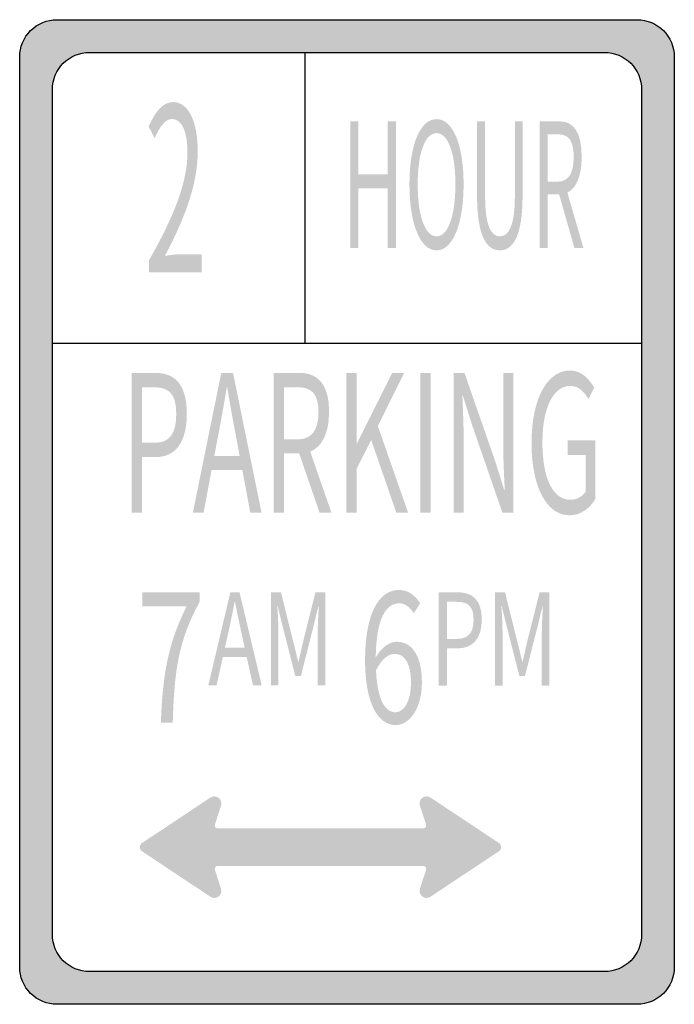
# Model space of a CAD drawing. Header units: inches. Extents: x -0.5 to 0.5, y -0.75 to 0.75.
import ezdxf

# ---------------------------------------------------------------- set-up
doc = ezdxf.new("R2010")
doc.units = ezdxf.units.IN
doc.header["$MEASUREMENT"] = 0

msp = doc.modelspace()

# ---------------------------------------------------------------- hatches: boundary and pattern name
h = msp.add_hatch(color=7)
edge = h.paths.add_edge_path()
edge.add_line((-0.443, 0.7521), (0.443, 0.7521))
edge.add_spline(control_points=[(0.443, 0.7521), (0.4745, 0.7521), (0.5, 0.7266), (0.5, 0.6951)], knot_values=[0, 0, 0, 0, 1, 1, 1, 1], degree=3, periodic=0)
edge.add_line((0.5, 0.6951), (0.5, -0.6951))
edge.add_spline(control_points=[(0.5, -0.6951), (0.5, -0.7266), (0.4745, -0.7521), (0.443, -0.7521)], knot_values=[0, 0, 0, 0, 1, 1, 1, 1], degree=3, periodic=0)
edge.add_line((0.443, -0.7521), (-0.443, -0.7521))
edge.add_spline(control_points=[(-0.443, -0.7521), (-0.4581, -0.7521), (-0.4726, -0.7461), (-0.4833, -0.7354), (-0.494, -0.7247), (-0.5, -0.7102), (-0.5, -0.6951)], knot_values=[0, 0, 0, 0, 1, 1, 1, 2, 2, 2, 2], degree=3, periodic=0)
edge.add_line((-0.5, -0.6951), (-0.5, 0.6951))
edge.add_spline(control_points=[(-0.5, 0.6951), (-0.5, 0.7102), (-0.494, 0.7247), (-0.4833, 0.7354), (-0.4726, 0.7461), (-0.4581, 0.7521), (-0.443, 0.7521)], knot_values=[0, 0, 0, 0, 1, 1, 1, 2, 2, 2, 2], degree=3, periodic=0)
edge = h.paths.add_edge_path(flags=0)
edge.add_line((-0.3931, 0.7022), (0.3931, 0.7022))
edge.add_spline(control_points=[(0.3931, 0.7022), (0.4246, 0.7022), (0.4501, 0.6767), (0.4501, 0.6452)], knot_values=[0, 0, 0, 0, 1, 1, 1, 1], degree=3, periodic=0)
edge.add_line((0.4501, 0.6452), (0.4501, -0.6452))
edge.add_spline(control_points=[(0.4501, -0.6452), (0.4501, -0.6767), (0.4246, -0.7022), (0.3931, -0.7022)], knot_values=[0, 0, 0, 0, 1, 1, 1, 1], degree=3, periodic=0)
edge.add_line((0.3931, -0.7022), (-0.3931, -0.7022))
edge.add_spline(control_points=[(-0.3931, -0.7022), (-0.4246, -0.7022), (-0.4501, -0.6767), (-0.4501, -0.6452)], knot_values=[0, 0, 0, 0, 1, 1, 1, 1], degree=3, periodic=0)
edge.add_line((-0.4501, -0.6452), (-0.4501, 0.6452))
edge.add_spline(control_points=[(-0.4501, 0.6452), (-0.4501, 0.6767), (-0.4246, 0.7022), (-0.3931, 0.7022)], knot_values=[0, 0, 0, 0, 1, 1, 1, 1], degree=3, periodic=0)
h = msp.add_hatch(color=7)
edge = h.paths.add_edge_path()
edge.add_line((-0.3023, 0.366), (-0.2219, 0.366))
edge.add_line((-0.2219, 0.366), (-0.2219, 0.3936))
edge.add_line((-0.2219, 0.3936), (-0.2573, 0.3936))
edge.add_spline(control_points=[(-0.2573, 0.3936), (-0.2638, 0.3936), (-0.2716, 0.3922), (-0.2782, 0.3912)], knot_values=[0, 0, 0, 0, 1, 1, 1, 1], degree=3, periodic=0)
edge.add_spline(control_points=[(-0.2782, 0.3912), (-0.2482, 0.448), (-0.228, 0.5), (-0.228, 0.5512), (-0.228, 0.5966), (-0.2425, 0.6262), (-0.2653, 0.6262), (-0.2816, 0.6262), (-0.2927, 0.6116), (-0.303, 0.5889)], knot_values=[0, 0, 0, 0, 1, 1, 1, 2, 2, 2, 3, 3, 3, 3], degree=3, periodic=0)
edge.add_line((-0.303, 0.5889), (-0.2938, 0.5708))
edge.add_spline(control_points=[(-0.2938, 0.5708), (-0.2866, 0.5879), (-0.2777, 0.6004), (-0.2673, 0.6004), (-0.2514, 0.6004), (-0.2437, 0.5791), (-0.2437, 0.5498), (-0.2437, 0.5059), (-0.2622, 0.455), (-0.3023, 0.3849)], knot_values=[0, 0, 0, 0, 1, 1, 1, 2, 2, 2, 3, 3, 3, 3], degree=3, periodic=0)
edge.add_line((-0.3023, 0.3849), (-0.3023, 0.366))
for points in [[(0.0049, 0.4031), (0.0171, 0.4031), (0.0171, 0.4945), (0.0623, 0.4945), (0.0623, 0.4031), (0.0746, 0.4031), (0.0746, 0.5968), (0.0623, 0.5968), (0.0623, 0.5156), (0.0171, 0.5156), (0.0171, 0.5968), (0.0049, 0.5968), (0.0049, 0.4031)], [(-0.0012, -0.0012), (0.0149, -0.0012), (0.0149, 0.0664), (0.037, 0.1101), (0.0754, -0.0012), (0.0934, -0.0012), (0.0471, 0.1314), (0.0873, 0.2124), (0.069, 0.2124), (0.0153, 0.1051), (0.0149, 0.1051), (0.0149, 0.2124), (-0.0012, 0.2124), (-0.0012, -0.0012)], [(0.1118, -0.0012), (0.1279, -0.0012), (0.1279, 0.2124), (0.1118, 0.2124), (0.1118, -0.0012)]]:
    msp.add_hatch(color=7).paths.add_polyline_path(points)
h = msp.add_hatch(color=7)
edge = h.paths.add_edge_path()
edge.add_spline(control_points=[(0.1368, 0.3997), (0.1611, 0.3997), (0.1781, 0.4385), (0.1781, 0.5006), (0.1781, 0.5627), (0.1611, 0.6002), (0.1368, 0.6002), (0.1125, 0.6002), (0.0954, 0.5627), (0.0954, 0.5006), (0.0954, 0.4385), (0.1125, 0.3997), (0.1368, 0.3997)], knot_values=[0, 0, 0, 0, 1, 1, 1, 2, 2, 2, 3, 3, 3, 4, 4, 4, 4], degree=3, periodic=0)
edge = h.paths.add_edge_path(flags=0)
edge.add_spline(control_points=[(0.1368, 0.4211), (0.1193, 0.4211), (0.108, 0.4522), (0.108, 0.5006), (0.108, 0.5489), (0.1193, 0.5788), (0.1368, 0.5788), (0.1542, 0.5788), (0.1656, 0.5489), (0.1656, 0.5006), (0.1656, 0.4522), (0.1542, 0.4211), (0.1368, 0.4211)], knot_values=[0, 0, 0, 0, 1, 1, 1, 2, 2, 2, 3, 3, 3, 4, 4, 4, 4], degree=3, periodic=0)
h = msp.add_hatch(color=7)
edge = h.paths.add_edge_path()
edge.add_spline(control_points=[(0.2335, 0.3997), (0.2532, 0.3997), (0.2682, 0.4208), (0.2682, 0.4829)], knot_values=[0, 0, 0, 0, 1, 1, 1, 1], degree=3, periodic=0)
edge.add_line((0.2682, 0.4829), (0.2682, 0.5968))
edge.add_line((0.2682, 0.5968), (0.2565, 0.5968))
edge.add_line((0.2565, 0.5968), (0.2565, 0.4824))
edge.add_spline(control_points=[(0.2565, 0.4824), (0.2565, 0.4358), (0.2463, 0.4211), (0.2335, 0.4211), (0.2208, 0.4211), (0.2109, 0.4358), (0.2109, 0.4824)], knot_values=[0, 0, 0, 0, 1, 1, 1, 2, 2, 2, 2], degree=3, periodic=0)
edge.add_line((0.2109, 0.4824), (0.2109, 0.5968))
edge.add_line((0.2109, 0.5968), (0.1987, 0.5968))
edge.add_line((0.1987, 0.5968), (0.1987, 0.4829))
edge.add_spline(control_points=[(0.1987, 0.4829), (0.1987, 0.4208), (0.2137, 0.3997), (0.2335, 0.3997)], knot_values=[0, 0, 0, 0, 1, 1, 1, 1], degree=3, periodic=0)
h = msp.add_hatch(color=7)
edge = h.paths.add_edge_path()
edge.add_line((0.3475, 0.4031), (0.3612, 0.4031))
edge.add_line((0.3612, 0.4031), (0.3367, 0.4879))
edge.add_spline(control_points=[(0.3367, 0.4879), (0.3497, 0.4942), (0.3585, 0.5122), (0.3585, 0.5426), (0.3585, 0.5828), (0.3443, 0.5968), (0.3246, 0.5968)], knot_values=[0, 0, 0, 0, 1, 1, 1, 2, 2, 2, 2], degree=3, periodic=0)
edge.add_line((0.3246, 0.5968), (0.2944, 0.5968))
edge.add_line((0.2944, 0.5968), (0.2944, 0.4031))
edge.add_line((0.2944, 0.4031), (0.3065, 0.4031))
edge.add_line((0.3065, 0.4031), (0.3065, 0.4853))
edge.add_line((0.3065, 0.4853), (0.324, 0.4853))
edge.add_line((0.324, 0.4853), (0.3475, 0.4031))
edge = h.paths.add_edge_path(flags=0)
edge.add_line((0.3065, 0.5048), (0.3065, 0.5769))
edge.add_line((0.3065, 0.5769), (0.3228, 0.5769))
edge.add_spline(control_points=[(0.3228, 0.5769), (0.338, 0.5769), (0.3463, 0.568), (0.3463, 0.5426), (0.3463, 0.5172), (0.338, 0.5048), (0.3228, 0.5048)], knot_values=[0, 0, 0, 0, 1, 1, 1, 2, 2, 2, 2], degree=3, periodic=0)
edge.add_line((0.3228, 0.5048), (0.3065, 0.5048))
h = msp.add_hatch(color=7)
edge = h.paths.add_edge_path()
edge.add_line((-0.3292, -0.0012), (-0.3131, -0.0012))
edge.add_line((-0.3131, -0.0012), (-0.3131, 0.0839))
edge.add_line((-0.3131, 0.0839), (-0.2919, 0.0839))
edge.add_spline(control_points=[(-0.2919, 0.0839), (-0.2638, 0.0839), (-0.2447, 0.1046), (-0.2447, 0.1497), (-0.2447, 0.1964), (-0.264, 0.2124), (-0.2926, 0.2124)], knot_values=[0, 0, 0, 0, 1, 1, 1, 2, 2, 2, 2], degree=3, periodic=0)
edge.add_line((-0.2926, 0.2124), (-0.3292, 0.2124))
edge.add_line((-0.3292, 0.2124), (-0.3292, -0.0012))
edge = h.paths.add_edge_path(flags=0)
edge.add_line((-0.3131, 0.1057), (-0.3131, 0.1905))
edge.add_line((-0.3131, 0.1905), (-0.2947, 0.1905))
edge.add_spline(control_points=[(-0.2947, 0.1905), (-0.2722, 0.1905), (-0.2608, 0.1809), (-0.2608, 0.1497), (-0.2608, 0.1191), (-0.2715, 0.1057), (-0.294, 0.1057)], knot_values=[0, 0, 0, 0, 1, 1, 1, 2, 2, 2, 2], degree=3, periodic=0)
edge.add_line((-0.294, 0.1057), (-0.3131, 0.1057))
h = msp.add_hatch(color=7)
h.paths.add_polyline_path([(-0.2355, -0.0012), (-0.2192, -0.0012), (-0.2068, 0.0641), (-0.1599, 0.0641), (-0.1477, -0.0012), (-0.1305, -0.0012), (-0.1741, 0.2124), (-0.1921, 0.2124), (-0.2355, -0.0012)])
edge = h.paths.add_edge_path(flags=0)
edge.add_line((-0.2028, 0.0853), (-0.1965, 0.1183))
edge.add_spline(control_points=[(-0.1965, 0.1183), (-0.1919, 0.1424), (-0.1877, 0.1655), (-0.1837, 0.1905)], knot_values=[0, 0, 0, 0, 1, 1, 1, 1], degree=3, periodic=0)
edge.add_line((-0.1837, 0.1905), (-0.183, 0.1905))
edge.add_spline(control_points=[(-0.183, 0.1905), (-0.1788, 0.1658), (-0.1748, 0.1424), (-0.1701, 0.1183)], knot_values=[0, 0, 0, 0, 1, 1, 1, 1], degree=3, periodic=0)
edge.add_line((-0.1701, 0.1183), (-0.1639, 0.0853))
edge.add_line((-0.1639, 0.0853), (-0.2028, 0.0853))
h = msp.add_hatch(color=7)
edge = h.paths.add_edge_path()
edge.add_line((-0.0419, -0.0012), (-0.0237, -0.0012))
edge.add_line((-0.0237, -0.0012), (-0.0562, 0.0923))
edge.add_spline(control_points=[(-0.0562, 0.0923), (-0.0389, 0.0993), (-0.0274, 0.1191), (-0.0274, 0.1526), (-0.0274, 0.1969), (-0.0461, 0.2124), (-0.0721, 0.2124)], knot_values=[0, 0, 0, 0, 1, 1, 1, 2, 2, 2, 2], degree=3, periodic=0)
edge.add_line((-0.0721, 0.2124), (-0.1122, 0.2124))
edge.add_line((-0.1122, 0.2124), (-0.1122, -0.0012))
edge.add_line((-0.1122, -0.0012), (-0.0961, -0.0012))
edge.add_line((-0.0961, -0.0012), (-0.0961, 0.0894))
edge.add_line((-0.0961, 0.0894), (-0.073, 0.0894))
edge.add_line((-0.073, 0.0894), (-0.0419, -0.0012))
edge = h.paths.add_edge_path(flags=0)
edge.add_line((-0.0961, 0.111), (-0.0961, 0.1905))
edge.add_line((-0.0961, 0.1905), (-0.0746, 0.1905))
edge.add_spline(control_points=[(-0.0746, 0.1905), (-0.0545, 0.1905), (-0.0435, 0.1806), (-0.0435, 0.1526), (-0.0435, 0.1247), (-0.0545, 0.111), (-0.0746, 0.111)], knot_values=[0, 0, 0, 0, 1, 1, 1, 2, 2, 2, 2], degree=3, periodic=0)
edge.add_line((-0.0746, 0.111), (-0.0961, 0.111))
h = msp.add_hatch(color=7)
edge = h.paths.add_edge_path()
edge.add_line((0.163, -0.0012), (0.1782, -0.0012))
edge.add_line((0.1782, -0.0012), (0.1782, 0.111))
edge.add_spline(control_points=[(0.1782, 0.111), (0.1782, 0.1334), (0.177, 0.1561), (0.1763, 0.1777)], knot_values=[0, 0, 0, 0, 1, 1, 1, 1], degree=3, periodic=0)
edge.add_line((0.1763, 0.1777), (0.177, 0.1777))
edge.add_line((0.177, 0.1777), (0.1908, 0.1337))
edge.add_line((0.1908, 0.1337), (0.2375, -0.0012))
edge.add_line((0.2375, -0.0012), (0.2541, -0.0012))
edge.add_line((0.2541, -0.0012), (0.2541, 0.2124))
edge.add_line((0.2541, 0.2124), (0.2387, 0.2124))
edge.add_line((0.2387, 0.2124), (0.2387, 0.1014))
edge.add_spline(control_points=[(0.2387, 0.1014), (0.2387, 0.0792), (0.24, 0.055), (0.241, 0.0337)], knot_values=[0, 0, 0, 0, 1, 1, 1, 1], degree=3, periodic=0)
edge.add_line((0.241, 0.0337), (0.2401, 0.0337))
edge.add_line((0.2401, 0.0337), (0.2263, 0.0778))
edge.add_line((0.2263, 0.0778), (0.1795, 0.2124))
edge.add_line((0.1795, 0.2124), (0.163, 0.2124))
edge.add_line((0.163, 0.2124), (0.163, -0.0012))
h = msp.add_hatch(color=7)
edge = h.paths.add_edge_path()
edge.add_spline(control_points=[(0.3398, -0.005), (0.3569, -0.005), (0.3711, 0.0055), (0.3793, 0.0198)], knot_values=[0, 0, 0, 0, 1, 1, 1, 1], degree=3, periodic=0)
edge.add_line((0.3793, 0.0198), (0.3793, 0.1095))
edge.add_line((0.3793, 0.1095), (0.3372, 0.1095))
edge.add_line((0.3372, 0.1095), (0.3372, 0.0871))
edge.add_line((0.3372, 0.0871), (0.3645, 0.0871))
edge.add_line((0.3645, 0.0871), (0.3645, 0.0311))
edge.add_spline(control_points=[(0.3645, 0.0311), (0.3594, 0.0233), (0.3505, 0.0186), (0.3414, 0.0186), (0.3139, 0.0186), (0.2985, 0.0524), (0.2985, 0.1063), (0.2985, 0.1596), (0.3153, 0.1926), (0.3412, 0.1926), (0.354, 0.1926), (0.3624, 0.1835), (0.3688, 0.1725)], knot_values=[0, 0, 0, 0, 1, 1, 1, 2, 2, 2, 3, 3, 3, 4, 4, 4, 4], degree=3, periodic=0)
edge.add_line((0.3688, 0.1725), (0.3776, 0.19))
edge.add_spline(control_points=[(0.3776, 0.19), (0.3702, 0.2028), (0.3585, 0.2162), (0.3407, 0.2162), (0.3068, 0.2162), (0.2819, 0.1745), (0.2819, 0.1054), (0.2819, 0.0361), (0.3061, -0.005), (0.3398, -0.005)], knot_values=[0, 0, 0, 0, 1, 1, 1, 2, 2, 2, 3, 3, 3, 3], degree=3, periodic=0)
h = msp.add_hatch(color=7)
edge = h.paths.add_edge_path()
edge.add_spline(control_points=[(0.0742, -0.3255), (0.0959, -0.3255), (0.1144, -0.2994), (0.1144, -0.2608), (0.1144, -0.2189), (0.0991, -0.1982), (0.0755, -0.1982), (0.0647, -0.1982), (0.0525, -0.2072), (0.0439, -0.2222)], knot_values=[0, 0, 0, 0, 1, 1, 1, 2, 2, 2, 3, 3, 3, 3], degree=3, periodic=0)
edge.add_spline(control_points=[(0.0439, -0.2222), (0.0447, -0.1604), (0.0605, -0.1395), (0.0799, -0.1395), (0.0883, -0.1395), (0.0967, -0.1455), (0.102, -0.1547)], knot_values=[0, 0, 0, 0, 1, 1, 1, 2, 2, 2, 2], degree=3, periodic=0)
edge.add_line((0.102, -0.1547), (0.1119, -0.1395))
edge.add_spline(control_points=[(0.1119, -0.1395), (0.1041, -0.1275), (0.0936, -0.1191), (0.0792, -0.1191), (0.0521, -0.1191), (0.0276, -0.1487), (0.0276, -0.2268), (0.0276, -0.2926), (0.0476, -0.3255), (0.0742, -0.3255)], knot_values=[0, 0, 0, 0, 1, 1, 1, 2, 2, 2, 3, 3, 3, 3], degree=3, periodic=0)
edge = h.paths.add_edge_path(flags=0)
edge.add_spline(control_points=[(0.0443, -0.242), (0.0535, -0.2235), (0.0641, -0.2167), (0.0727, -0.2167), (0.0896, -0.2167), (0.0978, -0.2339), (0.0978, -0.2608), (0.0978, -0.288), (0.0875, -0.306), (0.0742, -0.306), (0.0567, -0.306), (0.0462, -0.2834), (0.0443, -0.242)], knot_values=[0, 0, 0, 0, 1, 1, 1, 2, 2, 2, 3, 3, 3, 4, 4, 4, 4], degree=3, periodic=0)
h = msp.add_hatch(color=7)
edge = h.paths.add_edge_path()
edge.add_line((-0.2843, -0.322), (-0.2662, -0.322))
edge.add_spline(control_points=[(-0.2662, -0.322), (-0.2639, -0.2439), (-0.258, -0.1974), (-0.2253, -0.1376)], knot_values=[0, 0, 0, 0, 1, 1, 1, 1], degree=3, periodic=0)
edge.add_line((-0.2253, -0.1376), (-0.2253, -0.1226))
edge.add_line((-0.2253, -0.1226), (-0.3127, -0.1226))
edge.add_line((-0.3127, -0.1226), (-0.3127, -0.1439))
edge.add_line((-0.3127, -0.1439), (-0.2449, -0.1439))
edge.add_spline(control_points=[(-0.2449, -0.1439), (-0.2723, -0.1982), (-0.2818, -0.2464), (-0.2843, -0.322)], knot_values=[0, 0, 0, 0, 1, 1, 1, 1], degree=3, periodic=0)
h = msp.add_hatch(color=7)
h.paths.add_polyline_path([(-0.2119, -0.265), (-0.1993, -0.265), (-0.1896, -0.2215), (-0.1532, -0.2215), (-0.1436, -0.265), (-0.1303, -0.265), (-0.1642, -0.1226), (-0.1782, -0.1226), (-0.2119, -0.265)])
edge = h.paths.add_edge_path(flags=0)
edge.add_line((-0.1865, -0.2073), (-0.1816, -0.1854))
edge.add_spline(control_points=[(-0.1816, -0.1854), (-0.178, -0.1693), (-0.1748, -0.1539), (-0.1716, -0.1372)], knot_values=[0, 0, 0, 0, 1, 1, 1, 1], degree=3, periodic=0)
edge.add_line((-0.1716, -0.1372), (-0.1711, -0.1372))
edge.add_spline(control_points=[(-0.1711, -0.1372), (-0.1678, -0.1537), (-0.1647, -0.1693), (-0.161, -0.1854)], knot_values=[0, 0, 0, 0, 1, 1, 1, 1], degree=3, periodic=0)
edge.add_line((-0.161, -0.1854), (-0.1563, -0.2073))
edge.add_line((-0.1563, -0.2073), (-0.1865, -0.2073))
h = msp.add_hatch(color=7)
edge = h.paths.add_edge_path()
edge.add_line((-0.116, -0.265), (-0.1047, -0.265))
edge.add_line((-0.1047, -0.265), (-0.1047, -0.1862))
edge.add_spline(control_points=[(-0.1047, -0.1862), (-0.1047, -0.1739), (-0.1056, -0.1566), (-0.1064, -0.1442)], knot_values=[0, 0, 0, 0, 1, 1, 1, 1], degree=3, periodic=0)
edge.add_line((-0.1064, -0.1442), (-0.1058, -0.1442))
edge.add_line((-0.1058, -0.1442), (-0.0978, -0.1766))
edge.add_line((-0.0978, -0.1766), (-0.0789, -0.2507))
edge.add_line((-0.0789, -0.2507), (-0.0705, -0.2507))
edge.add_line((-0.0705, -0.2507), (-0.0517, -0.1766))
edge.add_line((-0.0517, -0.1766), (-0.0437, -0.1442))
edge.add_line((-0.0437, -0.1442), (-0.0431, -0.1442))
edge.add_spline(control_points=[(-0.0431, -0.1442), (-0.0438, -0.1566), (-0.0448, -0.1739), (-0.0448, -0.1862)], knot_values=[0, 0, 0, 0, 1, 1, 1, 1], degree=3, periodic=0)
edge.add_line((-0.0448, -0.1862), (-0.0448, -0.265))
edge.add_line((-0.0448, -0.265), (-0.0331, -0.265))
edge.add_line((-0.0331, -0.265), (-0.0331, -0.1226))
edge.add_line((-0.0331, -0.1226), (-0.0482, -0.1226))
edge.add_line((-0.0482, -0.1226), (-0.0672, -0.1988))
edge.add_spline(control_points=[(-0.0672, -0.1988), (-0.0695, -0.2085), (-0.0716, -0.2186), (-0.0741, -0.2285)], knot_values=[0, 0, 0, 0, 1, 1, 1, 1], degree=3, periodic=0)
edge.add_line((-0.0741, -0.2285), (-0.0747, -0.2285))
edge.add_spline(control_points=[(-0.0747, -0.2285), (-0.0771, -0.2186), (-0.0793, -0.2085), (-0.0819, -0.1988)], knot_values=[0, 0, 0, 0, 1, 1, 1, 1], degree=3, periodic=0)
edge.add_line((-0.0819, -0.1988), (-0.1009, -0.1226))
edge.add_line((-0.1009, -0.1226), (-0.116, -0.1226))
edge.add_line((-0.116, -0.1226), (-0.116, -0.265))
h = msp.add_hatch(color=7)
edge = h.paths.add_edge_path()
edge.add_line((0.1402, -0.2651), (0.1527, -0.2651))
edge.add_line((0.1527, -0.2651), (0.1527, -0.2083))
edge.add_line((0.1527, -0.2083), (0.1692, -0.2083))
edge.add_spline(control_points=[(0.1692, -0.2083), (0.1911, -0.2083), (0.2059, -0.1945), (0.2059, -0.1644), (0.2059, -0.1333), (0.1909, -0.1226), (0.1686, -0.1226)], knot_values=[0, 0, 0, 0, 1, 1, 1, 2, 2, 2, 2], degree=3, periodic=0)
edge.add_line((0.1686, -0.1226), (0.1402, -0.1226))
edge.add_line((0.1402, -0.1226), (0.1402, -0.2651))
edge = h.paths.add_edge_path(flags=0)
edge.add_line((0.1527, -0.1938), (0.1527, -0.1372))
edge.add_line((0.1527, -0.1372), (0.167, -0.1372))
edge.add_spline(control_points=[(0.167, -0.1372), (0.1845, -0.1372), (0.1934, -0.1436), (0.1934, -0.1644), (0.1934, -0.1848), (0.1851, -0.1938), (0.1675, -0.1938)], knot_values=[0, 0, 0, 0, 1, 1, 1, 2, 2, 2, 2], degree=3, periodic=0)
edge.add_line((0.1675, -0.1938), (0.1527, -0.1938))
h = msp.add_hatch(color=7)
edge = h.paths.add_edge_path()
edge.add_line((0.2263, -0.2651), (0.2376, -0.2651))
edge.add_line((0.2376, -0.2651), (0.2376, -0.1862))
edge.add_spline(control_points=[(0.2376, -0.1862), (0.2376, -0.1739), (0.2368, -0.1566), (0.2359, -0.1442)], knot_values=[0, 0, 0, 0, 1, 1, 1, 1], degree=3, periodic=0)
edge.add_line((0.2359, -0.1442), (0.2365, -0.1442))
edge.add_line((0.2365, -0.1442), (0.2445, -0.1767))
edge.add_line((0.2445, -0.1767), (0.2634, -0.2507))
edge.add_line((0.2634, -0.2507), (0.2719, -0.2507))
edge.add_line((0.2719, -0.2507), (0.2906, -0.1767))
edge.add_line((0.2906, -0.1767), (0.2986, -0.1442))
edge.add_line((0.2986, -0.1442), (0.2992, -0.1442))
edge.add_spline(control_points=[(0.2992, -0.1442), (0.2985, -0.1566), (0.2976, -0.1739), (0.2976, -0.1862)], knot_values=[0, 0, 0, 0, 1, 1, 1, 1], degree=3, periodic=0)
edge.add_line((0.2976, -0.1862), (0.2976, -0.2651))
edge.add_line((0.2976, -0.2651), (0.3093, -0.2651))
edge.add_line((0.3093, -0.2651), (0.3093, -0.1226))
edge.add_line((0.3093, -0.1226), (0.2942, -0.1226))
edge.add_line((0.2942, -0.1226), (0.2751, -0.1988))
edge.add_spline(control_points=[(0.2751, -0.1988), (0.2728, -0.2085), (0.2708, -0.2186), (0.2682, -0.2285)], knot_values=[0, 0, 0, 0, 1, 1, 1, 1], degree=3, periodic=0)
edge.add_line((0.2682, -0.2285), (0.2676, -0.2285))
edge.add_spline(control_points=[(0.2676, -0.2285), (0.2652, -0.2186), (0.263, -0.2085), (0.2604, -0.1988)], knot_values=[0, 0, 0, 0, 1, 1, 1, 1], degree=3, periodic=0)
edge.add_line((0.2604, -0.1988), (0.2414, -0.1226))
edge.add_line((0.2414, -0.1226), (0.2263, -0.1226))
edge.add_line((0.2263, -0.1226), (0.2263, -0.2651))
h = msp.add_hatch(color=7)
edge = h.paths.add_edge_path()
edge.add_line((-0.1965, -0.5406), (0.1155, -0.5406))
edge.add_spline(control_points=[(0.1155, -0.5406), (0.1171, -0.5404), (0.1187, -0.5411), (0.1198, -0.5423), (0.1209, -0.5436), (0.1212, -0.5453), (0.1207, -0.5469)], knot_values=[0, 0, 0, 0, 1, 1, 1, 2, 2, 2, 2], degree=3, periodic=0)
edge.add_line((0.1207, -0.5469), (0.1112, -0.5761))
edge.add_spline(control_points=[(0.1112, -0.5761), (0.1101, -0.5804), (0.1117, -0.585), (0.1153, -0.5876), (0.119, -0.5902), (0.1238, -0.5903), (0.1275, -0.5878)], knot_values=[0, 0, 0, 0, 1, 1, 1, 2, 2, 2, 2], degree=3, periodic=0)
edge.add_line((0.1275, -0.5878), (0.2323, -0.5182))
edge.add_spline(control_points=[(0.2323, -0.5182), (0.2343, -0.5168), (0.2355, -0.5145), (0.2355, -0.512), (0.2355, -0.5096), (0.2343, -0.5073), (0.2323, -0.5058)], knot_values=[0, 0, 0, 0, 1, 1, 1, 2, 2, 2, 2], degree=3, periodic=0)
edge.add_line((0.2323, -0.5058), (0.1275, -0.4362))
edge.add_spline(control_points=[(0.1275, -0.4362), (0.1238, -0.4338), (0.119, -0.4339), (0.1153, -0.4365), (0.1117, -0.4391), (0.1101, -0.4436), (0.1112, -0.4479)], knot_values=[0, 0, 0, 0, 1, 1, 1, 2, 2, 2, 2], degree=3, periodic=0)
edge.add_line((0.1112, -0.4479), (0.1207, -0.4771))
edge.add_spline(control_points=[(0.1207, -0.4771), (0.1212, -0.4787), (0.1209, -0.4804), (0.1198, -0.4817), (0.1187, -0.483), (0.1171, -0.4837), (0.1155, -0.4835)], knot_values=[0, 0, 0, 0, 1, 1, 1, 2, 2, 2, 2], degree=3, periodic=0)
edge.add_line((0.1155, -0.4835), (-0.1965, -0.4835))
edge.add_spline(control_points=[(-0.1965, -0.4835), (-0.1982, -0.4837), (-0.1998, -0.483), (-0.2009, -0.4817), (-0.2019, -0.4804), (-0.2022, -0.4787), (-0.2017, -0.4771)], knot_values=[0, 0, 0, 0, 1, 1, 1, 2, 2, 2, 2], degree=3, periodic=0)
edge.add_line((-0.2017, -0.4771), (-0.1923, -0.4479))
edge.add_spline(control_points=[(-0.1923, -0.4479), (-0.1911, -0.4436), (-0.1928, -0.4391), (-0.1964, -0.4365), (-0.2, -0.4339), (-0.2048, -0.4338), (-0.2086, -0.4362)], knot_values=[0, 0, 0, 0, 1, 1, 1, 2, 2, 2, 2], degree=3, periodic=0)
edge.add_line((-0.2086, -0.4362), (-0.3133, -0.5058))
edge.add_spline(control_points=[(-0.3133, -0.5058), (-0.3154, -0.5073), (-0.3165, -0.5096), (-0.3165, -0.512), (-0.3165, -0.5145), (-0.3154, -0.5168), (-0.3133, -0.5182)], knot_values=[0, 0, 0, 0, 1, 1, 1, 2, 2, 2, 2], degree=3, periodic=0)
edge.add_line((-0.3133, -0.5182), (-0.2086, -0.5878))
edge.add_spline(control_points=[(-0.2086, -0.5878), (-0.2048, -0.5903), (-0.2, -0.5902), (-0.1964, -0.5876), (-0.1928, -0.585), (-0.1911, -0.5804), (-0.1923, -0.5761)], knot_values=[0, 0, 0, 0, 1, 1, 1, 2, 2, 2, 2], degree=3, periodic=0)
edge.add_line((-0.1923, -0.5761), (-0.2017, -0.5469))
edge.add_spline(control_points=[(-0.2017, -0.5469), (-0.2022, -0.5453), (-0.2019, -0.5436), (-0.2009, -0.5423), (-0.1998, -0.5411), (-0.1982, -0.5404), (-0.1965, -0.5406)], knot_values=[0, 0, 0, 0, 1, 1, 1, 2, 2, 2, 2], degree=3, periodic=0)

# ---------------------------------------------------------------- linework, layer by layer
at = {"color": 7}
for p, q in [((-0.0645, 0.7022), (-0.0645, 0.2572)), ((0.4501, 0.2572), (-0.4501, 0.2572))]:
    msp.add_line(p, q, dxfattribs=at)
for points in [[(-0.443, 0.7521), (0.443, 0.7521)], [(-0.5, -0.6951), (-0.5, 0.6951)], [(-0.3931, 0.7022), (0.3931, 0.7022)], [(0.5, 0.6951), (0.5, -0.6951)], [(-0.4501, -0.6452), (-0.4501, 0.6452)], [(0.4501, 0.6452), (0.4501, -0.6452)], [(0.3931, -0.7022), (-0.3931, -0.7022)], [(0.443, -0.7521), (-0.443, -0.7521)]]:
    msp.add_lwpolyline(points, dxfattribs=at)
for points in [[(-0.5, 0.6951), (-0.5, 0.7102), (-0.494, 0.7247), (-0.4833, 0.7354), (-0.4726, 0.7461), (-0.4581, 0.7521), (-0.443, 0.7521)], [(-0.443, -0.7521), (-0.4581, -0.7521), (-0.4726, -0.7461), (-0.4833, -0.7354), (-0.494, -0.7247), (-0.5, -0.7102), (-0.5, -0.6951)]]:
    msp.add_open_spline(points, degree=3, knots=[0, 0, 0, 0, 1, 1, 1, 2, 2, 2, 2], dxfattribs=at)
for points in [[(0.443, 0.7521), (0.4745, 0.7521), (0.5, 0.7266), (0.5, 0.6951)], [(-0.4501, 0.6452), (-0.4501, 0.6767), (-0.4246, 0.7022), (-0.3931, 0.7022)], [(0.3931, 0.7022), (0.4246, 0.7022), (0.4501, 0.6767), (0.4501, 0.6452)], [(-0.3931, -0.7022), (-0.4246, -0.7022), (-0.4501, -0.6767), (-0.4501, -0.6452)], [(0.4501, -0.6452), (0.4501, -0.6767), (0.4246, -0.7022), (0.3931, -0.7022)], [(0.5, -0.6951), (0.5, -0.7266), (0.4745, -0.7521), (0.443, -0.7521)]]:
    msp.add_open_spline(points, degree=3, dxfattribs=at)

doc.saveas('drawing.dxf')
